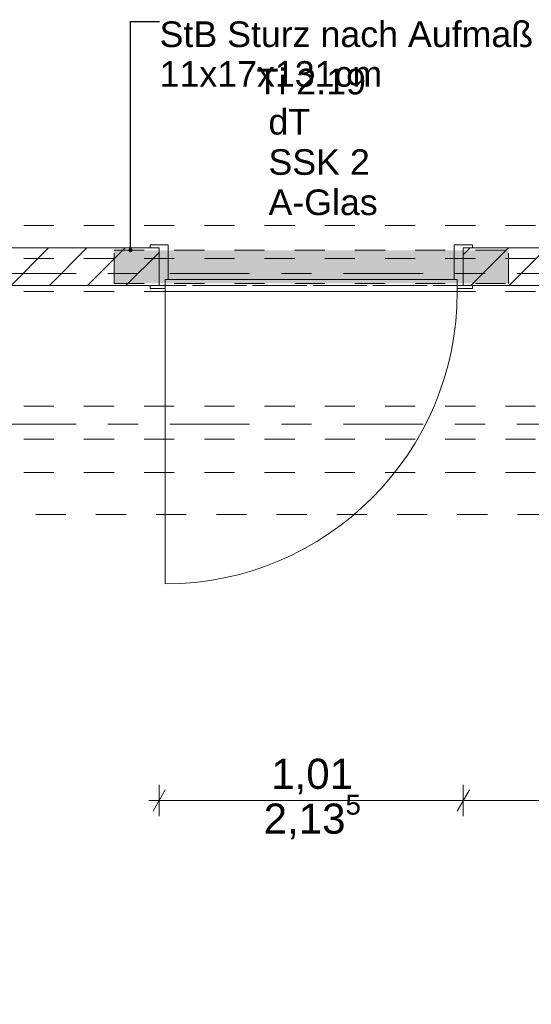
# Model space of a CAD drawing. Header units: metres. Extents: x -4 to 100, y -11 to 17.
# Tile 146 of 256: x 15.77 to 17.47, y 3.42 to 6.69. Entities that reach past the tile are written whole.
import ezdxf

# ---------------------------------------------------------------- set-up
doc = ezdxf.new("R2010")
doc.units = ezdxf.units.M
doc.header["$MEASUREMENT"] = 0
for name, pattern in [('Achse', [0.2, 0.1, -0.05, 0, -0.05]), ('Punktlinie eng', [0.0375, 0.0125, -0.025]), ('Strichlinie doppelt', [0.546806, 0.264583, -0.105833, 0.070556, -0.105833]), ('Strichlinie eng', [0.115, 0.075, -0.04]), ('Untersicht', [0.1, 0.075, -0.025]), ('Wipeout_Contour', [1, 0, -1])]:
    doc.linetypes.add(name, pattern=pattern)
for name, color, linetype in [('152 - Bemaßung_ Beschriftung.Ausbau', 7, 'Continuous'), ('451 - Universal.Achsen Raster', 7, 'Continuous'), ('605 - Struktur.Wand Innen', 7, 'Continuous'), ('608 - Struktur.Träger', 7, 'Continuous'), ('650 - Abdeckung.Fußboden Aufbau', 7, 'Continuous'), ('Neubau_152 - Bemaßung_ Beschriftung.Ausbau', 7, 'Continuous'), ('Neubau_615 - Struktur.Sturz', 7, 'Continuous'), ('Neubau_653 - Abdeckung.TB Verkofferung', 7, 'Continuous')]:
    doc.layers.add(name, color=color, linetype=linetype)
doc.styles.add('ERSTELLTER_STIL_2', font='txt')
doc.dimstyles.new('ERSTELLTER_STIL__5', dxfattribs={"dimtxt": 0.1, "dimasz": 0.0532, "dimexe": 0.18, "dimexo": 0.0625, "dimgap": 0, "dimtad": 1, "dimtih": 1, "dimtoh": 1, "dimzin": 0, "dimdsep": 46, "dimtxsty": 'ERSTELLTER_STIL_2', "dimblk": 'ARROWHEAD_2', "dimblk1": 'ARROWHEAD_2', "dimblk2": 'ARROWHEAD_2', "dimcen": 0.09, "dimse1": 1, "dimse2": 1, "dimclrd": 7, "dimclre": 7, "dimclrt": 7, "dimazin": 0, "dimtfac": 1, "dimtdec": 4, "dimtmove": 0, "dimatfit": 3, "dimfxl": 1, "dimtolj": 1, "dimtzin": 0, "dimarcsym": 0})
doc.dimstyles.new('ERSTELLTER_STIL__9', dxfattribs={"dimtxt": 0.18, "dimasz": 0.02736, "dimexe": 0.18, "dimexo": 0.0625, "dimgap": 0, "dimtad": 0, "dimtih": 1, "dimtoh": 1, "dimdec": 4, "dimzin": 0, "dimdsep": 46, "dimcen": 0.09, "dimadec": 0, "dimazin": 0, "dimtfac": 1, "dimtdec": 4, "dimtmove": 0, "dimatfit": 3, "dimldrblk": 'ARROWHEAD_11', "dimfxl": 1, "dimtolj": 1, "dimtzin": 0, "dimarcsym": 0})
pattern_1 = [(45, (0, 0), (-0.0636396, 0.0636396), [])]

# ---------------------------------------------------------------- blocks, each defined once
blk = doc.blocks.new('ARROWHEAD_11')
at = {"color": 0, "linetype": 'Continuous', "lineweight": 0}
blk.add_line((0, 0), (-1, 0), dxfattribs=at)
at = {"color": 0, "linetype": 'Continuous', "lineweight": 0, "const_width": 0.25, "flags": 128}
blk.add_lwpolyline([(-0.125, 0, 1), (0.125, 0, 1)], format="xyb", close=True, dxfattribs=at)
blk = doc.blocks.new('*D634')
at = {"layer": '152 - Bemaßung_ Beschriftung.Ausbau', "color": 7, "linetype": 'Continuous', "lineweight": 5}
for p, q in [((16.23, 4.0486), (16.23, 4.1536)), ((17.24, 4.0486), (17.24, 4.1536)), ((16.2502, 4.1361), (16.2098, 4.0661)), ((17.2602, 4.1361), (17.2198, 4.0661)), ((16.1957, 4.1011), (16.23, 4.1011)), ((16.23, 4.1011), (17.24, 4.1011))]:
    blk.add_line(p, q, dxfattribs=at)
at = {"layer": '152 - Bemaßung_ Beschriftung.Ausbau', "color": 7, "lineweight": 5, "char_height": 0.1, "attachment_point": 7, "style": 'ERSTELLTER_STIL_2'}
for s, insert in [('\\A1;{\\pql;\\fArial|b0|i0|c0|p38;2,13\\fArial|b0|i0|c0|p38;\\A1{\\H.66x;\\S5^  ;}}', (16.5769, 3.9617)), ('\\A1;{\\pql;\\fArial|b0|i0|c0|p38;1,01}', (16.6019, 4.1211))]:
    blk.add_mtext(s, dxfattribs=dict(at, insert=insert))
blk = doc.blocks.new('ARROWHEAD_2')
at = {"color": 0, "linetype": 'Continuous', "lineweight": 0}
for p, q in [((-0.378, -0.655), (0.378, 0.655)), ((0, 0), (-1, 0))]:
    blk.add_line(p, q, dxfattribs=at)
blk = doc.blocks.new('*D635')
at = {"layer": '152 - Bemaßung_ Beschriftung.Ausbau', "color": 7, "linetype": 'Continuous', "lineweight": 5}
for p, q in [((17.24, 4.0486), (17.24, 4.1536)), ((18.38, 4.0486), (18.38, 4.1536)), ((17.2602, 4.1361), (17.2198, 4.0661)), ((18.3598, 4.0661), (18.4002, 4.1361)), ((17.24, 4.1011), (18.38, 4.1011)), ((18.38, 4.1011), (18.4142, 4.1011))]:
    blk.add_line(p, q, dxfattribs=at)
at = {"layer": '152 - Bemaßung_ Beschriftung.Ausbau', "color": 7, "lineweight": 5, "insert": (17.677, 4.1211), "char_height": 0.1, "attachment_point": 7, "style": 'ERSTELLTER_STIL_2'}
blk.add_mtext('\\A1;{\\pql;\\fArial|b0|i0|c0|p38;1,14}', dxfattribs=at)

msp = doc.modelspace()

# ---------------------------------------------------------------- linework, layer by layer
at = {"layer": '451 - Universal.Achsen Raster', "color": 160, "linetype": 'Strichlinie doppelt', "lineweight": 9, "true_color": 0x3232ff}
msp.add_line((64.935, 5.35), (-3.175, 5.35), dxfattribs=at)
at = {"layer": '605 - Struktur.Wand Innen', "color": 1, "linetype": 'Continuous', "lineweight": 13}
for p, q in [((16.26, 5.945), (16.26, 5.83)), ((17.21, 5.945), (17.21, 5.83)), ((16.26, 5.83), (16.25, 5.83)), ((16.25, 5.83), (16.25, 5.8)), ((17.22, 5.83), (16.25, 5.83)), ((16.25, 5.83), (16.25, 5.79)), ((17.21, 5.83), (17.22, 5.83)), ((17.22, 5.83), (17.22, 5.8)), ((17.22, 5.79), (17.22, 5.83)), ((16.25, 5.79), (17.22, 5.79)), ((16.25, 5.79), (16.25, 4.82))]:
    msp.add_line(p, q, dxfattribs=at)
at = {"layer": '605 - Struktur.Wand Innen', "color": 1, "linetype": 'Continuous', "lineweight": 9}
msp.add_arc((16.25, 5.79), 0.97, 270, 0, dxfattribs=at)
at = {"layer": '608 - Struktur.Träger', "color": 7, "linetype": 'Untersicht', "lineweight": 13}
for p, q in [((0.38, 6.01), (61.88, 6.01)), ((0.38, 5.79), (61.88, 5.79)), ((0.38, 5.41), (61.88, 5.41)), ((0.38, 5.19), (61.88, 5.19))]:
    msp.add_line(p, q, dxfattribs=at)
at = {"layer": '608 - Struktur.Träger', "color": 7, "linetype": 'Achse', "lineweight": 9}
msp.add_line((0.38, 5.3), (61.88, 5.3), dxfattribs=at)
at = {"layer": '650 - Abdeckung.Fußboden Aufbau', "color": 7, "linetype": 'Continuous', "lineweight": 13, "flags": 128}
for points in [[(10.07, 5.8725), (10.07, 6.0225), (11.2975, 6.0225), (11.2975, 6.01), (11.49, 6.01), (11.49, 5.935), (12.64, 5.935), (12.64, 5.83), (13.65, 5.83), (13.65, 5.935), (14.875, 5.935), (14.875, 6.0875), (14.975, 6.0875), (14.975, 5.935), (16.23, 5.935), (16.23, 5.81)], [(17.24, 5.81), (17.24, 5.935), (18.37, 5.935), (18.37, 6.01), (18.69, 6.01), (18.69, 5.935), (19.82, 5.935), (19.82, 5.81)], [(15.02, 0.71), (15.09, 0.71), (15.09, 0.255), (18.37, 0.255), (18.37, 0.71), (18.45, 0.71), (18.45, 5.19), (18.37, 5.19), (18.37, 5.81), (17.24, 5.81)], [(16.23, 5.81), (15.02, 5.81)]]:
    msp.add_lwpolyline(points, dxfattribs=at)
at = {"layer": '650 - Abdeckung.Fußboden Aufbau', "color": 7, "linetype": 'Strichlinie eng', "lineweight": 13, "flags": 128}
msp.add_lwpolyline([(17.24, 5.81), (16.23, 5.81)], dxfattribs=at)
at = {"layer": 'Neubau_653 - Abdeckung.TB Verkofferung', "color": 1, "linetype": 'Untersicht', "lineweight": 9}
for p, q in [((15.02, 5.81), (18.45, 5.81)), ((15.02, 5.0505), (18.45, 5.0505))]:
    msp.add_line(p, q, dxfattribs=at)

# ---------------------------------------------------------------- texts
at = {"layer": '605 - Struktur.Wand Innen', "color": 1, "lineweight": 9, "char_height": 0.085, "style": 'ERSTELLTER_STIL_2'}
for s, insert, attachment_point in [('\\A1;{\\pqc;\\pt0;\\fArial|b0|i0|c0|p38;Ti 2.19}', (16.735, 6.4435), 8), ('\\A1;{\\pqr;\\pt0;\\fArial|b0|i0|c0|p38;}', (16.5275, 6.4157), 3), ('\\A1;{\\pql;\\pt0;\\fArial|b0|i0|c0|p38;dT}', (16.5928, 6.3963), 1), ('\\A1;{\\pqr;\\pt0;\\fArial|b0|i0|c0|p38;}', (16.5275, 6.2821), 3), ('\\A1;{\\pql;\\pt0;\\fArial|b0|i0|c0|p38;SSK 2}', (16.5928, 6.2627), 1), ('\\A1;{\\pqr;\\pt0;\\fArial|b0|i0|c0|p38;}', (16.5275, 6.1486), 3), ('\\A1;{\\pql;\\pt0;\\fArial|b0|i0|c0|p38;A-Glas}', (16.5928, 6.1291), 1)]:
    msp.add_mtext(s, dxfattribs=dict(at, insert=insert, attachment_point=attachment_point))
at = {"layer": 'Neubau_152 - Bemaßung_ Beschriftung.Ausbau', "color": 7, "linetype": 'Continuous', "lineweight": 9, "insert": (16.2312, 6.6869), "char_height": 0.085, "attachment_point": 1, "line_spacing_factor": 0.931204, "style": 'ERSTELLTER_STIL_2'}
msp.add_mtext('\\A1;{\\pql;\\fArial|b0|i0|c0|p38;StB Sturz\\fArial|b0|i0|c0|p38; nach Aufmaß\\P\\pql;\\fArial|b0|i0|c0|p38;11\\fArial|b0|i0|c0|p38;x\\fArial|b0|i0|c0|p38;17\\fArial|b0|i0|c0|p38;x\\fArial|b0|i0|c0|p38;131\\fArial|b0|i0|c0|p38;cm}', dxfattribs=at)

# ---------------------------------------------------------------- next in the draw order: wipeouts: each hides what was drawn before it
at = {"color": 254, "linetype": 'Wipeout_Contour', "lineweight": 0, "ltscale": 66.777849}
msp.add_wipeout([(15.02, 5.935), (15.02, 5.81), (16.23, 5.81), (16.23, 5.935)], dxfattribs=at).dxf.layer = '605 - Struktur.Wand Innen'
at = {"color": 254, "linetype": 'Wipeout_Contour', "lineweight": 0, "ltscale": 73.872605}
msp.add_wipeout([(17.24, 5.81), (17.77, 5.81), (17.77, 5.935), (17.24, 5.935)], dxfattribs=at).dxf.layer = '605 - Struktur.Wand Innen'

# ---------------------------------------------------------------- next in the draw order: hatches: boundary and pattern name
at = {"layer": '605 - Struktur.Wand Innen', "linetype": 'Continuous', "lineweight": 0, "true_color": 0x000000}
h = msp.add_hatch(dxfattribs=at)
h.set_pattern_fill('MW_Ziegel_0001', color=18, style=0, pattern_type=2)
h.set_pattern_definition(pattern_1)
h.paths.add_polyline_path([(15.02, 5.935), (15.02, 5.81), (16.23, 5.81), (16.23, 5.935)])
h = msp.add_hatch(dxfattribs=at)
h.set_pattern_fill('MW_Ziegel_0001', color=18, style=0, pattern_type=2)
h.set_pattern_definition(pattern_1)
h.paths.add_polyline_path([(17.24, 5.81), (17.77, 5.81), (17.77, 5.935), (17.24, 5.935)])
at = {"layer": 'Neubau_615 - Struktur.Sturz', "linetype": 'Continuous', "lineweight": 0, "true_color": 0x3f0000}
msp.add_hatch(color=18, dxfattribs=at).paths.add_polyline_path([(16.08, 5.9275), (16.08, 5.8175), (17.39, 5.8175), (17.39, 5.9275)])

# ---------------------------------------------------------------- next in the draw order: linework, layer by layer
at = {"layer": '451 - Universal.Achsen Raster', "color": 160, "linetype": 'Strichlinie doppelt', "lineweight": 9, "true_color": 0x3232ff}
msp.add_line((64.935, 5.85), (-3.175, 5.85), dxfattribs=at)
at = {"layer": '605 - Struktur.Wand Innen', "color": 1, "linetype": 'Continuous', "lineweight": 13}
for p, q in [((16.2, 5.935), (16.2, 5.945)), ((16.2, 5.945), (16.26, 5.945)), ((16.23, 5.935), (16.2, 5.935)), ((16.23, 5.81), (16.23, 5.935)), ((17.27, 5.945), (17.21, 5.945)), ((17.24, 5.81), (17.24, 5.935)), ((17.24, 5.935), (17.27, 5.935)), ((17.27, 5.935), (17.27, 5.945)), ((16.2, 5.8), (16.2, 5.81)), ((16.2, 5.81), (16.23, 5.81)), ((16.25, 5.8), (16.2, 5.8)), ((17.22, 5.8), (17.27, 5.8)), ((17.27, 5.81), (17.24, 5.81)), ((17.27, 5.8), (17.27, 5.81))]:
    msp.add_line(p, q, dxfattribs=at)
at = {"layer": '605 - Struktur.Wand Innen', "color": 7, "linetype": 'Continuous', "lineweight": 18}
for p, q in [((16.23, 5.81), (16.23, 5.935)), ((16.23, 5.81), (16.23, 5.935)), ((16.23, 5.81), (16.23, 5.935)), ((17.24, 5.81), (17.24, 5.935)), ((17.24, 5.81), (17.24, 5.935)), ((17.24, 5.81), (17.24, 5.935))]:
    msp.add_line(p, q, dxfattribs=at)
at = {"layer": '605 - Struktur.Wand Innen', "color": 7, "linetype": 'Continuous', "lineweight": 18, "flags": 128}
for points in [[(16.23, 5.935), (15.02, 5.935)], [(17.77, 5.935), (17.24, 5.935)], [(15.02, 5.81), (16.23, 5.81)], [(17.24, 5.81), (17.77, 5.81)]]:
    msp.add_lwpolyline(points, dxfattribs=at)
at = {"layer": '608 - Struktur.Träger', "color": 7, "linetype": 'Achse', "lineweight": 9}
msp.add_line((0.38, 5.9), (61.88, 5.9), dxfattribs=at)
at = {"layer": 'Neubau_615 - Struktur.Sturz', "color": 1, "linetype": 'Punktlinie eng', "lineweight": 13}
for p, q in [((16.08, 5.9275), (17.39, 5.9275)), ((16.08, 5.8175), (16.08, 5.9275)), ((17.39, 5.8175), (17.39, 5.9275)), ((16.08, 5.8175), (17.39, 5.8175))]:
    msp.add_line(p, q, dxfattribs=at)

# ---------------------------------------------------------------- next in the draw order: dimensions: what is measured, and where the dimension line sits
at = {"layer": '152 - Bemaßung_ Beschriftung.Ausbau', "color": 7, "linetype": 'Continuous', "lineweight": 5}
for base, p1, p2, picture, middle in [((17.24, 4.1011), (16.23, 5.945), (17.24, 5.945), '*D634', (16.7318, 4.1711)), ((18.38, 4.1011), (17.24, 5.945), (18.38, 5.2), '*D635', (17.8068, 4.1711))]:
    dim = msp.add_linear_dim(base=base, p1=p1, p2=p2, dimstyle='ERSTELLTER_STIL__5', dxfattribs=at)
    dim.commit()
    dim.dimension.update_dxf_attribs({"geometry": picture, "text_midpoint": middle, "dimtype": 160})

# ---------------------------------------------------------------- next in the draw order: leaders
at = {"layer": 'Neubau_152 - Bemaßung_ Beschriftung.Ausbau', "color": 1, "linetype": 'Continuous', "lineweight": 13, "annotation_type": 0, "has_hookline": 1, "hookline_direction": 0, "text_width": 1.2306}
msp.add_leader([(16.1344, 5.9275), (16.1344, 6.6869), (16.2312, 6.6869)], dimstyle='ERSTELLTER_STIL__9', dxfattribs=at)

doc.saveas('drawing.dxf')
